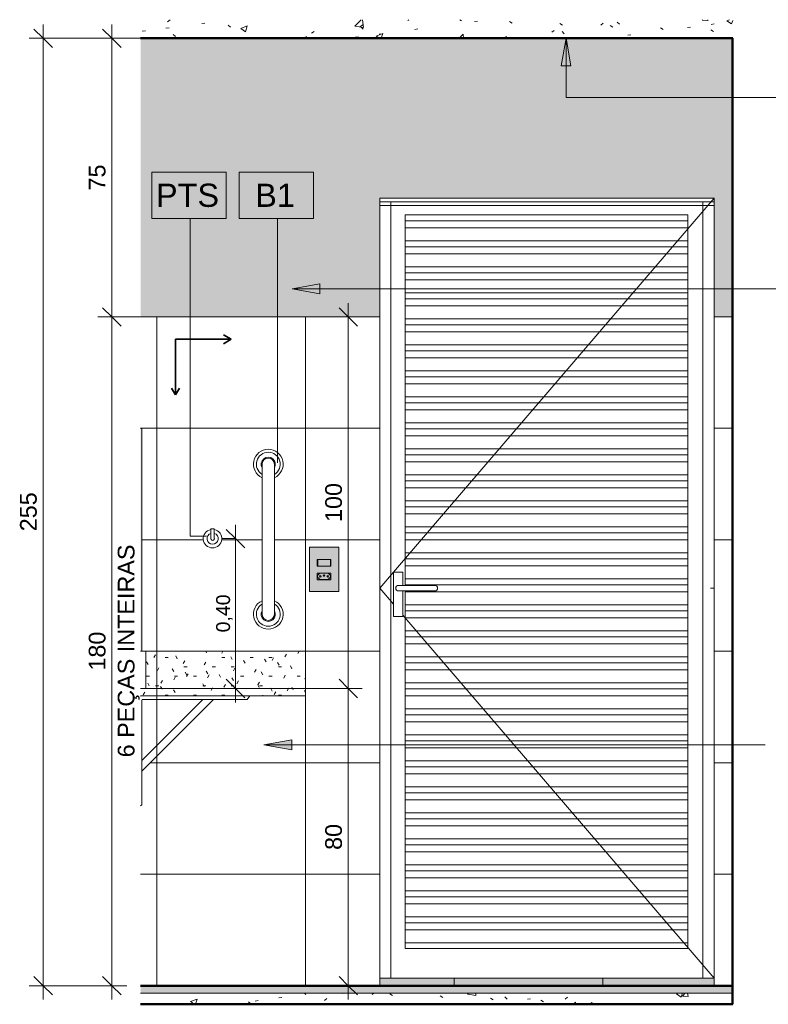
# Model space of a CAD drawing. Header units: millimetres. Extents: x -5352 to 6018, y -8027 to 2580.
# Tile 4 of 82: x -1814 to 201, y -70 to 2580. Entities that reach past the tile are written whole.
import ezdxf

# ---------------------------------------------------------------- set-up
doc = ezdxf.new("R2010")
doc.units = ezdxf.units.MM
for name, color, linetype, lineweight in [('A-ANNO-DIMS', 7, 'Continuous', 9), ('A-ANNO-DIMS-25', 7, 'Continuous', 9), ('A-ANNO-KEYN', 7, 'Continuous', 9), ('A-CLNG', 7, 'Continuous', 5), ('A-DOOR', 7, 'Continuous', 5), ('A-FLOR', 7, 'Continuous', 5), ('A-FLOR-MCUT', 7, 'Continuous', 5), ('A-FLOR-PATT', 7, 'Continuous', 50), ('A-GENM', 7, 'Continuous', 5), ('A-WALL-PATT', 7, 'Continuous', 5), ('E-ELEC-FIXT', 7, 'Continuous', 5), ('E-LITE', 7, 'Continuous', 5), ('G-ANNO-TEXT', 7, 'Continuous', 9), ('I-WALL', 7, 'Continuous', 5), ('P-SANR-FIXT', 7, 'Continuous', 5), ('Q-CASE', 7, 'Continuous', 5), ('Q-SPCQ', 7, 'Continuous', 5)]:
    doc.layers.add(name, color=color, linetype=linetype, lineweight=lineweight)
doc.layers.add('A-ANNO-NOTE', color=1, linetype='Continuous', lineweight=9, true_color=0xff0000)
doc.layers.add('A-DETL', color=7, linetype='Continuous', lineweight=5, true_color=0x00a600)
doc.styles.add('Arial', font='arial.ttf', dxfattribs={"height": 45})
doc.styles.add('Arial_1', font='arial.ttf', dxfattribs={"height": 62.5})
doc.styles.add('Arial_2', font='arial.ttf', dxfattribs={"height": 37.5})
doc.dimstyles.new('Com_linha__ref__contínua__-_Cor_Vermelha_Arial_1_5mm', dxfattribs={"dimscale": 304.8, "dimtxt": 38.259727, "dimasz": 0.164042, "dimexe": 0.123031, "dimexo": 0.123031, "dimgap": 0.012303, "dimtad": 1, "dimlfac": 0.001, "dimrnd": 0.01, "dimzin": 0, "dimdsep": 46, "dimtxsty": 'Arial_2', "dimblk1": 'OBLIQUE', "dimblk2": 'OBLIQUE', "dimsah": 1, "dimcen": 0.09, "dimdle": 0.123031, "dimazin": 0, "dimtfac": 1, "dimtdec": 4, "dimtix": 1, "dimtmove": 0, "dimatfit": 3, "dimfxl": 1, "dimtvp": 1, "dimtolj": 1, "dimtzin": 0, "dimarcsym": 2})
doc.dimstyles.new('Com_linha__ref__contínua__-_Cor_Vermelha_Arial_1_8mm', dxfattribs={"dimscale": 304.8, "dimtxt": 45.911673, "dimasz": 0.164042, "dimexe": 0.123031, "dimexo": 0.123031, "dimgap": 0.012303, "dimtad": 1, "dimdec": 1, "dimlfac": 0.1, "dimrnd": 0.1, "dimdsep": 46, "dimtxsty": 'Arial', "dimblk1": 'OBLIQUE', "dimblk2": 'OBLIQUE', "dimsah": 1, "dimcen": 0.09, "dimdle": 0.123031, "dimazin": 0, "dimtfac": 1, "dimtdec": 4, "dimtix": 1, "dimtmove": 0, "dimatfit": 3, "dimfxl": 1, "dimtvp": 1, "dimtolj": 1, "dimtzin": 0, "dimarcsym": 2})
pattern_1 = [(50, (-4878.24, 0), (182.1847, -15.939), [19.05, -209.55]), (355, (-4878.24, 0), (-35.2424, 191.0566), [15.24, -167.64]), (100.451, (-4863.06, -1.33), (146.9425, 175.1167), [16.19, -178.09]), (46.184, (-4878.24, 50.8), (271.079, -42.043), [28.575, -314.325]), (96.636, (-4855.65, 47.3), (237.403, 247.427), [24.285, -267.135]), (351.184, (-4878.24, 50.8), (237.405, 247.425), [22.86, -251.46]), (21, (-4852.84, 38.1), (151.615, -102.2655), [19.05, -209.55]), (326, (-4852.84, 38.1), (61.8024, 184.188), [15.24, -167.64]), (71.451, (-4840.2, 29.58), (213.417, 81.9214), [16.19, -178.09]), (37.5, (-4878.244, 0), (3.0883, 84.5551), [8.382, -157.226, 8.382, -161.798, -168.275]), (37.5, (-4878.244, 0), (3.0883, 84.5551), [-335.788, 8.382, -159.893]), (7.5, (-4878.24, 0), (66.8194, 100.1807), [8.382, -88.646, 8.382, -153.416, -64.135]), (7.5, (-4878.24, 0), (66.8194, 100.1807), [-258.826, 8.382, -55.753]), (327.5, (-4934.886, 0), (135.5905, -5.7289), [8.382, -55.118, 8.382, -189.738, -262.89]), (327.5, (-4934.886, 0), (135.5905, -5.7289), [-261.62, 8.382, -254.508]), (317.5, (-4960.29, 0), (148.129, 25.4268), [8.382, -74.168, 8.382, -123.19, -186.69]), (317.5, (-4960.29, 0), (148.129, 25.4268), [-214.122, 8.382, -178.308])]
pattern_2 = [(0, (0, 0), (101.6, 25.4), [8.382, -67.818, 8.382, -67.818, -406.4]), (0, (0, 0), (101.6, 25.4), [-152.4, 8.382, -144.018, 8.382, -67.818, -177.8]), (0, (0, 0), (101.6, 25.4), [-381, 8.382, -42.418, 8.382, -118.618]), (120, (38.1, 12.7), (-72.79705, 75.28818), [8.382, -67.818, 8.382, -67.818, -406.4]), (120, (38.1, 12.7), (-72.79705, 75.28818), [-152.4, 8.382, -144.018, 8.382, -67.818, -177.8]), (120, (38.1, 12.7), (-72.79705, 75.28818), [-381, 8.382, -42.418, 8.382, -118.618]), (240, (50.8, 63.5), (-28.80295, -100.68818), [8.382, -67.818, 8.382, -67.818, -406.4]), (240, (50.8, 63.5), (-28.80295, -100.68818), [-152.4, 8.382, -144.018, 8.382, -67.818, -177.8]), (240, (50.8, 63.5), (-28.80295, -100.68818), [-381, 8.382, -42.418, 8.382, -118.618])]

# ---------------------------------------------------------------- blocks, each defined once
blk = doc.blocks.new('PORTA DE GIRO L_2818057-5c0')
at = {"layer": 'A-DOOR'}
for p, q in [((4070.8, 1093.4), (4933.6, 2100)), ((4033.6, 2090), (4033.6, 0)), ((4063.6, 2090), (4033.6, 2090)), ((4033.6, 2080), (4033.6, 2090)), ((4933.6, 2090), (4033.6, 2090)), ((4033.6, 2080), (4933.6, 2080)), ((4063.6, 0), (4063.6, 2090)), ((4903.6, 0), (4903.6, 2090)), ((4933.6, 2090), (4903.6, 2090)), ((4933.6, 2090), (4933.6, 0)), ((4933.6, 2090), (4933.6, 2080)), ((4102.5, 2039), (4102.5, 2055.1)), ((4862.5, 2055.1), (4102.5, 2055.1)), ((4862.5, 2055.1), (4862.5, 2039)), ((4102.5, 2020.1), (4102.5, 2039)), ((4862.5, 2039), (4102.5, 2039)), ((4102.5, 1985.1), (4102.5, 2020.1)), ((4862.5, 2020.1), (4102.5, 2020.1)), ((4862.5, 2039), (4862.5, 2020.1)), ((4862.5, 2020.1), (4862.5, 1985.1)), ((4102.5, 1969), (4102.5, 1985.1)), ((4862.5, 1985.1), (4102.5, 1985.1)), ((4102.5, 1950.1), (4102.5, 1969)), ((4862.5, 1969), (4102.5, 1969)), ((4862.5, 1985.1), (4862.5, 1969)), ((4862.5, 1969), (4862.5, 1950.1)), ((4102.5, 1915.1), (4102.5, 1950.1)), ((4862.5, 1950.1), (4102.5, 1950.1)), ((4862.5, 1950.1), (4862.5, 1915.1)), ((4102.5, 1899), (4102.5, 1915.1)), ((4862.5, 1915.1), (4102.5, 1915.1)), ((4862.5, 1915.1), (4862.5, 1899)), ((4102.5, 1880.1), (4102.5, 1899)), ((4862.5, 1899), (4102.5, 1899)), ((4862.5, 1899), (4862.5, 1880.1)), ((4102.5, 1845.1), (4102.5, 1880.1)), ((4862.5, 1880.1), (4102.5, 1880.1)), ((4862.5, 1880.1), (4862.5, 1845.1)), ((4102.5, 1829), (4102.5, 1845.1)), ((4862.5, 1845.1), (4102.5, 1845.1)), ((4102.5, 1810.1), (4102.5, 1829)), ((4862.5, 1829), (4102.5, 1829)), ((4862.5, 1845.1), (4862.5, 1829)), ((4862.5, 1829), (4862.5, 1810.1)), ((4102.5, 1775.1), (4102.5, 1810.1)), ((4862.5, 1810.1), (4102.5, 1810.1)), ((4862.5, 1810.1), (4862.5, 1775.1)), ((4102.5, 1759), (4102.5, 1775.1)), ((4862.5, 1775.1), (4102.5, 1775.1)), ((4102.5, 1740.1), (4102.5, 1759)), ((4862.5, 1759), (4102.5, 1759)), ((4862.5, 1775.1), (4862.5, 1759)), ((4862.5, 1759), (4862.5, 1740.1)), ((4102.5, 1705.1), (4102.5, 1740.1)), ((4862.5, 1740.1), (4102.5, 1740.1)), ((4862.5, 1740.1), (4862.5, 1705.1)), ((4102.5, 1689), (4102.5, 1705.1)), ((4862.5, 1705.1), (4102.5, 1705.1)), ((4862.5, 1705.1), (4862.5, 1689)), ((4102.5, 1670.1), (4102.5, 1689)), ((4862.5, 1689), (4102.5, 1689)), ((4102.5, 1635.1), (4102.5, 1670.1)), ((4862.5, 1670.1), (4102.5, 1670.1)), ((4862.5, 1689), (4862.5, 1670.1)), ((4862.5, 1670.1), (4862.5, 1635.1)), ((4102.5, 1619), (4102.5, 1635.1)), ((4862.5, 1635.1), (4102.5, 1635.1)), ((4102.5, 1600.1), (4102.5, 1619)), ((4862.5, 1619), (4102.5, 1619)), ((4862.5, 1635.1), (4862.5, 1619)), ((4862.5, 1619), (4862.5, 1600.1)), ((4102.5, 1565.1), (4102.5, 1600.1)), ((4862.5, 1600.1), (4102.5, 1600.1)), ((4862.5, 1600.1), (4862.5, 1565.1)), ((4102.5, 1549), (4102.5, 1565.1)), ((4862.5, 1565.1), (4102.5, 1565.1)), ((4862.5, 1565.1), (4862.5, 1549)), ((4102.5, 1530.1), (4102.5, 1549)), ((4862.5, 1549), (4102.5, 1549)), ((4862.5, 1549), (4862.5, 1530.1)), ((4102.5, 1495.1), (4102.5, 1530.1)), ((4862.5, 1530.1), (4102.5, 1530.1)), ((4862.5, 1530.1), (4862.5, 1495.1)), ((4102.5, 1479), (4102.5, 1495.1)), ((4862.5, 1495.1), (4102.5, 1495.1)), ((4862.5, 1495.1), (4862.5, 1479)), ((4102.5, 1460.1), (4102.5, 1479)), ((4862.5, 1479), (4102.5, 1479)), ((4102.5, 1425.1), (4102.5, 1460.1)), ((4862.5, 1460.1), (4102.5, 1460.1)), ((4862.5, 1479), (4862.5, 1460.1)), ((4862.5, 1460.1), (4862.5, 1425.1)), ((4102.5, 1409), (4102.5, 1425.1)), ((4862.5, 1425.1), (4102.5, 1425.1)), ((4102.5, 1390.1), (4102.5, 1409)), ((4862.5, 1409), (4102.5, 1409)), ((4862.5, 1425.1), (4862.5, 1409)), ((4862.5, 1409), (4862.5, 1390.1)), ((4102.5, 1355.1), (4102.5, 1390.1)), ((4862.5, 1390.1), (4102.5, 1390.1)), ((4862.5, 1390.1), (4862.5, 1355.1)), ((4102.5, 1339), (4102.5, 1355.1)), ((4862.5, 1355.1), (4102.5, 1355.1)), ((4862.5, 1355.1), (4862.5, 1339)), ((4102.5, 1320.1), (4102.5, 1339)), ((4862.5, 1339), (4102.5, 1339)), ((4862.5, 1339), (4862.5, 1320.1)), ((4102.5, 1285.1), (4102.5, 1320.1)), ((4862.5, 1320.1), (4102.5, 1320.1)), ((4862.5, 1320.1), (4862.5, 1285.1)), ((4102.5, 1269), (4102.5, 1285.1)), ((4862.5, 1285.1), (4102.5, 1285.1)), ((4862.5, 1285.1), (4862.5, 1269)), ((4102.5, 1250.1), (4102.5, 1269)), ((4862.5, 1269), (4102.5, 1269)), ((4102.5, 1215.1), (4102.5, 1250.1)), ((4862.5, 1250.1), (4102.5, 1250.1)), ((4862.5, 1269), (4862.5, 1250.1)), ((4862.5, 1250.1), (4862.5, 1215.1)), ((4102.5, 1199), (4102.5, 1215.1)), ((4862.5, 1215.1), (4102.5, 1215.1)), ((4102.5, 1180.1), (4102.5, 1199)), ((4862.5, 1199), (4102.5, 1199)), ((4862.5, 1215.1), (4862.5, 1199)), ((4862.5, 1199), (4862.5, 1180.1)), ((4102.5, 1145.1), (4102.5, 1180.1)), ((4862.5, 1180.1), (4102.5, 1180.1)), ((4862.5, 1180.1), (4862.5, 1145.1)), ((4102.5, 1129), (4102.5, 1145.1)), ((4862.5, 1145.1), (4102.5, 1145.1)), ((4862.5, 1145.1), (4862.5, 1129)), ((4102.5, 1110.1), (4102.5, 1129)), ((4862.5, 1129), (4102.5, 1129)), ((4862.5, 1129), (4862.5, 1110.1)), ((4033.6, 1050), (4070.5, 1093.1)), ((4102.5, 1075.1), (4102.5, 1110.1)), ((4862.5, 1110.1), (4102.5, 1110.1)), ((4862.5, 1110.1), (4862.5, 1075.1)), ((4102.5, 1059), (4102.5, 1075.1)), ((4862.5, 1075.1), (4102.5, 1075.1)), ((4862.5, 1075.1), (4862.5, 1059)), ((4070.5, 1006.9), (4033.6, 1050)), ((4102.5, 1057.5), (4102.5, 1059)), ((4862.5, 1059), (4102.5, 1059)), ((4102.5, 1040.1), (4102.5, 1042.5)), ((4102.5, 1005.1), (4102.5, 1040.1)), ((4862.5, 1040.1), (4102.5, 1040.1)), ((4862.5, 1059), (4862.5, 1040.1)), ((4862.5, 1040.1), (4862.5, 1005.1)), ((4923.6, 1050), (4933.6, 1050)), ((4102.5, 989), (4102.5, 1005.1)), ((4862.5, 1005.1), (4102.5, 1005.1)), ((4102.5, 970.1), (4102.5, 989)), ((4862.5, 989), (4102.5, 989)), ((4862.5, 1005.1), (4862.5, 989)), ((4862.5, 989), (4862.5, 970.1)), ((4933.6, 0), (4095.5, 977.7)), ((4102.5, 935.1), (4102.5, 970.1)), ((4862.5, 970.1), (4102.5, 970.1)), ((4862.5, 970.1), (4862.5, 935.1)), ((4102.5, 919), (4102.5, 935.1)), ((4862.5, 935.1), (4102.5, 935.1)), ((4862.5, 935.1), (4862.5, 919)), ((4102.5, 900.1), (4102.5, 919)), ((4862.5, 919), (4102.5, 919)), ((4862.5, 919), (4862.5, 900.1)), ((4102.5, 865.1), (4102.5, 900.1)), ((4862.5, 900.1), (4102.5, 900.1)), ((4862.5, 900.1), (4862.5, 865.1)), ((4102.5, 849), (4102.5, 865.1)), ((4862.5, 865.1), (4102.5, 865.1)), ((4102.5, 830.1), (4102.5, 849)), ((4862.5, 849), (4102.5, 849)), ((4862.5, 865.1), (4862.5, 849)), ((4862.5, 849), (4862.5, 830.1)), ((4102.5, 795.1), (4102.5, 830.1)), ((4862.5, 830.1), (4102.5, 830.1)), ((4862.5, 830.1), (4862.5, 795.1)), ((4102.5, 779), (4102.5, 795.1)), ((4862.5, 795.1), (4102.5, 795.1)), ((4862.5, 795.1), (4862.5, 779)), ((4102.5, 760.1), (4102.5, 779)), ((4862.5, 779), (4102.5, 779)), ((4862.5, 779), (4862.5, 760.1)), ((4102.5, 725.1), (4102.5, 760.1)), ((4862.5, 760.1), (4102.5, 760.1)), ((4862.5, 760.1), (4862.5, 725.1)), ((4102.5, 709), (4102.5, 725.1)), ((4862.5, 725.1), (4102.5, 725.1)), ((4862.5, 725.1), (4862.5, 709)), ((4102.5, 690.1), (4102.5, 709)), ((4862.5, 709), (4102.5, 709)), ((4102.5, 655.1), (4102.5, 690.1)), ((4862.5, 690.1), (4102.5, 690.1)), ((4862.5, 709), (4862.5, 690.1)), ((4862.5, 690.1), (4862.5, 655.1)), ((4102.5, 639), (4102.5, 655.1)), ((4862.5, 655.1), (4102.5, 655.1)), ((4102.5, 620.1), (4102.5, 639)), ((4862.5, 639), (4102.5, 639)), ((4862.5, 655.1), (4862.5, 639)), ((4862.5, 639), (4862.5, 620.1)), ((4102.5, 585.1), (4102.5, 620.1)), ((4862.5, 620.1), (4102.5, 620.1)), ((4862.5, 620.1), (4862.5, 585.1)), ((4102.5, 569), (4102.5, 585.1)), ((4862.5, 585.1), (4102.5, 585.1)), ((4862.5, 585.1), (4862.5, 569)), ((4102.5, 550.1), (4102.5, 569)), ((4862.5, 569), (4102.5, 569)), ((4862.5, 569), (4862.5, 550.1)), ((4102.5, 515.1), (4102.5, 550.1)), ((4862.5, 550.1), (4102.5, 550.1)), ((4862.5, 550.1), (4862.5, 515.1)), ((4102.5, 499), (4102.5, 515.1)), ((4862.5, 515.1), (4102.5, 515.1)), ((4862.5, 515.1), (4862.5, 499)), ((4102.5, 480.1), (4102.5, 499)), ((4862.5, 499), (4102.5, 499)), ((4102.5, 445.1), (4102.5, 480.1)), ((4862.5, 480.1), (4102.5, 480.1)), ((4862.5, 499), (4862.5, 480.1)), ((4862.5, 480.1), (4862.5, 445.1)), ((4102.5, 429), (4102.5, 445.1)), ((4862.5, 445.1), (4102.5, 445.1)), ((4102.5, 410.1), (4102.5, 429)), ((4862.5, 429), (4102.5, 429)), ((4862.5, 445.1), (4862.5, 429)), ((4862.5, 429), (4862.5, 410.1)), ((4102.5, 375.1), (4102.5, 410.1)), ((4862.5, 410.1), (4102.5, 410.1)), ((4862.5, 410.1), (4862.5, 375.1)), ((4102.5, 359), (4102.5, 375.1)), ((4862.5, 375.1), (4102.5, 375.1)), ((4862.5, 375.1), (4862.5, 359)), ((4102.5, 340.1), (4102.5, 359)), ((4862.5, 359), (4102.5, 359)), ((4862.5, 359), (4862.5, 340.1)), ((4102.5, 305.1), (4102.5, 340.1)), ((4862.5, 340.1), (4102.5, 340.1)), ((4862.5, 340.1), (4862.5, 305.1)), ((4102.5, 289), (4102.5, 305.1)), ((4862.5, 305.1), (4102.5, 305.1)), ((4862.5, 305.1), (4862.5, 289)), ((4102.5, 270.1), (4102.5, 289)), ((4862.5, 289), (4102.5, 289)), ((4102.5, 235.1), (4102.5, 270.1)), ((4862.5, 270.1), (4102.5, 270.1)), ((4862.5, 289), (4862.5, 270.1)), ((4862.5, 270.1), (4862.5, 235.1)), ((4102.5, 219), (4102.5, 235.1)), ((4862.5, 235.1), (4102.5, 235.1)), ((4102.5, 200.1), (4102.5, 219)), ((4862.5, 219), (4102.5, 219)), ((4862.5, 235.1), (4862.5, 219)), ((4862.5, 219), (4862.5, 200.1)), ((4102.5, 165.1), (4102.5, 200.1)), ((4862.5, 200.1), (4102.5, 200.1)), ((4862.5, 200.1), (4862.5, 165.1)), ((4102.5, 149), (4102.5, 165.1)), ((4862.5, 165.1), (4102.5, 165.1)), ((4862.5, 165.1), (4862.5, 149)), ((4102.5, 130.1), (4102.5, 149)), ((4862.5, 149), (4102.5, 149)), ((4862.5, 149), (4862.5, 130.1)), ((4102.5, 95.1), (4102.5, 130.1)), ((4862.5, 130.1), (4102.5, 130.1)), ((4862.5, 130.1), (4862.5, 95.1)), ((4102.5, 80), (4102.5, 95.1)), ((4862.5, 95.1), (4102.5, 95.1)), ((4862.5, 80), (4102.5, 80)), ((4862.5, 95.1), (4862.5, 80)), ((4063.6, 0), (4033.6, 0)), ((4933.6, 0), (4903.6, 0))]:
    blk.add_line(p, q, dxfattribs=at)
blk = doc.blocks.new('TAMPO GRANITO2 - TAMPO GRANITO-2002902-5c')
at = {"layer": 'Q-CASE', "true_color": 0xc0c0c0}
h = blk.add_hatch(dxfattribs=at)
h.set_pattern_fill('FP_6', color=9, style=0, pattern_type=2)
h.set_pattern_definition(pattern_2)
h.paths.add_polyline_path([(3389.9, 780), (3403.7, 780), (3403.7, 880), (3389.9, 880)])
h = blk.add_hatch(dxfattribs=at)
h.set_pattern_fill('FP_7', color=9, style=0, pattern_type=2)
h.set_pattern_definition(pattern_2)
h.paths.add_polyline_path([(3833.7, 780), (3833.7, 880), (3403.7, 880), (3403.7, 780), (3788.3, 780)])
h = blk.add_hatch(dxfattribs=at)
h.set_pattern_fill('FP_6', color=9, style=0, pattern_type=2)
h.set_pattern_definition(pattern_2)
h.paths.add_polyline_path([(3589.1, 760), (3833.7, 760), (3833.7, 780), (3389.9, 780), (3389.9, 760), (3403.7, 760)])
at = {"layer": 'Q-CASE'}
for p, q in [((3389.9, 880), (3403.7, 880)), ((3403.7, 880), (3833.7, 880)), ((3403.7, 780), (3403.7, 880)), ((3833.7, 780), (3833.7, 880)), ((3403.7, 780), (3389.9, 780)), ((3389.9, 780), (3833.7, 780)), ((3833.7, 780), (3833.7, 760)), ((3833.7, 760), (3389.9, 760))]:
    blk.add_line(p, q, dxfattribs=at)
blk = doc.blocks.new('1_e_1 Tomada_1 Interruptor_Conjunto 4x2 - a_1 Simples _ 1 Tomada 10A-2386468-5c')
at = {"layer": 'A-GENM', "true_color": 0xfbfbfb}
h = blk.add_hatch(color=7, dxfattribs=at)
h.paths.add_polyline_path([(3844.2, 1040.6), (3923.1, 1040.6), (3923.1, 1160), (3844.2, 1160), (3844.2, 1047.9)])
h.paths.add_polyline_path([(3901.2, 1072.7), (3865.2, 1072.7), (3865.2, 1090.7), (3902.2, 1090.7), (3902.2, 1072.7)])
h.paths.add_polyline_path([(3866.3, 1109.3), (3865.2, 1109.3), (3865.4, 1127.3), (3902.2, 1127.3), (3901.9, 1109.3), (3866.8, 1109.3)])
at = {"layer": 'A-GENM'}
for p, q in [((3923.1, 1160), (3844.2, 1160)), ((3844.2, 1040.6), (3844.2, 1160)), ((3923.1, 1160), (3923.1, 1040.6)), ((3865.2, 1109.3), (3865.2, 1127.3)), ((3844.2, 1040.6), (3923.1, 1040.6))]:
    blk.add_line(p, q, dxfattribs=at)
blk = doc.blocks.new('x_Módulo de Tomada não listavel 4 - x_Módulo de Tomada não listavel 4-2391316-5c')
at = {"layer": 'E-ELEC-FIXT', "true_color": 0xfbfbfb}
h = blk.add_hatch(color=7, dxfattribs=at)
h.paths.add_polyline_path([(3900.4, 1072.7), (3902.2, 1072.7), (3902.2, 1090.7), (3865.2, 1090.7), (3865.2, 1072.7), (3894.1, 1072.7)])
h.paths.add_polyline_path([(3875.5, 1073.2), (3873, 1073.4), (3871.8, 1073.9), (3869.2, 1076.2), (3866.8, 1079), (3866.4, 1080), (3866.2, 1082.1), (3866.4, 1083.4), (3866.9, 1084.6), (3867.7, 1085.7), (3871.8, 1089.5), (3873, 1090), (3875.5, 1090.2), (3894.4, 1090), (3895.9, 1089.4), (3896.7, 1088.7), (3900.5, 1084.6), (3901, 1083.4), (3901.2, 1081.3), (3901, 1080), (3900.4, 1078.6), (3899.7, 1077.7), (3895.6, 1073.9), (3894.1, 1073.3), (3893.1, 1073.2), (3881.7, 1073.2)])
h = blk.add_hatch(color=7, dxfattribs=at)
h.paths.add_polyline_path([(3875.5, 1073.2), (3894.4, 1073.4), (3895.6, 1073.9), (3896.7, 1074.7), (3900.5, 1078.8), (3901, 1080), (3901.2, 1082.1), (3901, 1083.4), (3900.4, 1084.8), (3899.7, 1085.7), (3895.6, 1089.5), (3894.1, 1090.1), (3893.1, 1090.2), (3873, 1090), (3871.5, 1089.4), (3869.2, 1087.3), (3866.9, 1084.6), (3866.4, 1083.4), (3866.2, 1081.3), (3866.8, 1079), (3866.9, 1078.8), (3867.7, 1077.7), (3871.8, 1073.9), (3873, 1073.4), (3874.3, 1073.2)])
h.paths.add_polyline_path([(3873.6, 1079.7), (3872.6, 1080), (3871.8, 1080.7), (3871.6, 1081.7), (3871.8, 1082.7), (3872.6, 1083.4), (3873.6, 1083.7), (3874.6, 1083.4), (3875.3, 1082.7), (3875.6, 1081.7), (3875.3, 1080.7), (3874.6, 1080), (3874.1, 1079.8)])
h.paths.add_polyline_path([(3893.8, 1079.7), (3892.8, 1080), (3892.1, 1080.7), (3891.8, 1081.7), (3892.1, 1082.7), (3892.8, 1083.4), (3893.8, 1083.7), (3894.8, 1083.4), (3895.5, 1082.7), (3895.8, 1081.7), (3895.5, 1080.7), (3894.8, 1080), (3894.1, 1079.7)])
h.paths.add_polyline_path([(3883.7, 1082), (3882.7, 1082.2), (3882, 1083), (3881.7, 1084), (3882, 1085), (3882.7, 1085.7), (3883.7, 1086), (3884.7, 1085.7), (3885.4, 1085), (3885.7, 1084), (3885.4, 1083), (3884.7, 1082.2), (3884.2, 1082)])
at = {"layer": 'E-ELEC-FIXT'}
for p, q in [((3902.2, 1090.7), (3865.2, 1090.7)), ((3865.2, 1090.7), (3865.2, 1072.7)), ((3867.7, 1085.7), (3870.7, 1088.7)), ((3874.3, 1090.2), (3893.1, 1090.2)), ((3896.7, 1088.7), (3899.7, 1085.7)), ((3902.2, 1072.7), (3902.2, 1090.7)), ((3865.2, 1072.7), (3902.2, 1072.7)), ((3866.2, 1081.3), (3866.2, 1082.1)), ((3870.7, 1074.7), (3867.7, 1077.7)), ((3893.1, 1073.2), (3874.3, 1073.2)), ((3899.7, 1077.7), (3896.7, 1074.7)), ((3901.2, 1082.1), (3901.2, 1081.3))]:
    blk.add_line(p, q, dxfattribs=at)
for centre, radius, start, end in [((3874.3, 1085.2), 5, 90, 135), ((3893.1, 1085.2), 5, 45, 90), ((3871.2, 1082.1), 5, 135, 180), ((3871.2, 1081.3), 5, 180, 225), ((3874.3, 1078.2), 5, 225, 270), ((3873.6, 1081.7), 2, 0, 180), ((3873.6, 1081.7), 2, 180, 0), ((3883.7, 1084), 2, 0, 180), ((3883.7, 1084), 2, 180, 0), ((3893.8, 1081.7), 2, 0, 180), ((3893.8, 1081.7), 2, 180, 0), ((3893.1, 1078.2), 5, 270, 315), ((3896.2, 1082.1), 5, 0, 45), ((3896.2, 1081.3), 5, 315, 0)]:
    blk.add_arc(centre, radius, start, end, dxfattribs=at)
blk = doc.blocks.new('x_ Módulo de Tecla Interrupor não listavel 4 - x_ Módulo de Tecla Interrupor não listavel 4-2391319-5c')
at = {"layer": 'E-LITE', "true_color": 0xfbfbfb}
for points in [[(3866.3, 1109.3), (3866.8, 1109.3), (3866.8, 1127.3), (3865.2, 1127.3), (3865.4, 1109.3), (3866, 1109.3)], [(3887.9, 1109.3), (3899.9, 1109.3), (3899.9, 1127.3), (3866.8, 1127.3), (3866.8, 1109.3), (3875.5, 1109.3)], [(3899.9, 1109.3), (3902.2, 1109.3), (3901.9, 1127.3), (3899.9, 1127.3), (3899.9, 1110.1)]]:
    blk.add_hatch(color=7, dxfattribs=at).paths.add_polyline_path(points)
at = {"layer": 'E-LITE'}
for p, q in [((3865.2, 1127.3), (3865.2, 1109.3)), ((3866.8, 1127.3), (3865.2, 1127.3)), ((3866.8, 1127.3), (3899.9, 1127.3)), ((3866.8, 1127.3), (3866.8, 1109.3)), ((3902.2, 1127.3), (3899.9, 1127.3)), ((3902.2, 1109.3), (3902.2, 1127.3)), ((3865.2, 1109.3), (3866.8, 1109.3)), ((3899.9, 1109.3), (3866.8, 1109.3)), ((3899.9, 1109.3), (3902.2, 1109.3))]:
    blk.add_line(p, q, dxfattribs=at)
blk = doc.blocks.new('MAO FRANCESA_3 - MAO FRANCESA_1-2704397-5c')
at = {"layer": 'Q-SPCQ'}
for p, q in [((3393.2, 557.8), (3585.9, 750.5)), ((3557.7, 750.5), (3393.2, 586)), ((3393.2, 466.7), (3393.2, 748.8)), ((3394.9, 750.5), (3677, 750.5)), ((3677, 750.5), (3683.7, 760)), ((3389.9, 464.3), (3393.2, 466.7))]:
    blk.add_line(p, q, dxfattribs=at)
for centre, radius, end in [((3394.6, 749.1), 10.9, 115.8083), ((3394.9, 748.8), 1.64, 180)]:
    blk.add_arc(centre, radius, 90, end, dxfattribs=at)
blk = doc.blocks.new('BARRA DE APOIO EM AÇO INOX 40cm - 2310_C_040_POL_Aço Inox Polido POL-2810958-5c')
at = {"layer": 'P-SANR-FIXT'}
for p, q in [((3717.2, 1347.2), (3717.2, 1383.7)), ((3750.2, 1347.2), (3750.2, 1383.7)), ((3717.2, 1347.2), (3717.2, 1016.1)), ((3750.2, 1016.1), (3750.2, 1347.2)), ((3717.2, 1016.1), (3717.2, 979.7)), ((3750.2, 1016.1), (3750.2, 979.7))]:
    blk.add_line(p, q, dxfattribs=at)
for centre, radius, start, end in [((3733.7, 1383.7), 40, 294.362, 245.638), ((3733.7, 1383.7), 32.1, 300.8913, 239.1087), ((3733.7, 1383.7), 19.1, 329.7544, 210.2456), ((3733.7, 1383.7), 16.5, 0, 180), ((3733.7, 979.7), 40, 114.362, 65.638), ((3733.7, 979.7), 32.1, 120.8913, 59.1087), ((3733.7, 979.7), 19.1, 149.7544, 30.2456), ((3733.7, 979.7), 16.5, 180, 360)]:
    blk.add_arc(centre, radius, start, end, dxfattribs=at)
blk = doc.blocks.new('Espelho  De  Chao - Espelho de Chão-2952514-5c')
at = {"layer": 'P-SANR-FIXT', "true_color": 0xc0c0c0}
blk.add_hatch(color=9, dxfattribs=at).paths.add_polyline_path([(3389.9, 880), (3393.6, 880), (3393.6, 1480), (3389.9, 1480), (3389.9, 923.7)])
at = {"layer": 'P-SANR-FIXT'}
for p, q in [((3389.9, 1480), (3393.6, 1480)), ((3393.6, 1480), (3393.6, 880))]:
    blk.add_line(p, q, dxfattribs=at)
blk = doc.blocks.new('deca_cabide_slim_2060_slm - PORTA TOALHA TIPO GANCHO SIMPLES-2951410-5c')
at = {"layer": 'P-SANR-FIXT'}
for p, q in [((3588.4, 1209.3), (3578.9, 1209.3)), ((3578.9, 1209.3), (3578.9, 1207.8)), ((3578.9, 1183.3), (3578.9, 1209.3)), ((3588.4, 1207.8), (3588.4, 1209.3)), ((3588.4, 1209.3), (3588.4, 1183.5))]:
    blk.add_line(p, q, dxfattribs=at)
for radius, start, end in [(25, 100.9528, 79.0472), (15, 108.478, 270), (15, 270, 71.555), (4.75, 180, 2.3795)]:
    blk.add_arc((3583.7, 1183.3), radius, start, end, dxfattribs=at)
blk = doc.blocks.new('DIMBLOCK12-5c')
at = {"layer": 'A-ANNO-DIMS-25', "color": 242, "true_color": 0xbd2b2e}
for p, q in [((-1565.8, 1780), (-1590.8, 1805)), ((-1565.8, 1780), (-1603.3, 1780)), ((-1565.8, -57.5), (-1565.8, 1780)), ((-1565.8, 1780), (-1540.8, 1755)), ((-1565.8, 1780), (-1323.6, 1780)), ((-1565.8, -20), (-1590.8, 5)), ((-1565.8, -20), (-1603.3, -20)), ((-1565.8, -20), (-1540.8, -45)), ((-1565.8, -20), (-1525.6, -20))]:
    blk.add_line(p, q, dxfattribs=at)
at = {"layer": 'A-ANNO-DIMS-25', "color": 0, "char_height": 45, "attachment_point": 1, "rotation": 90, "line_spacing_factor": 0.941778, "style": 'Arial'}
for s, insert, width in [('6 PEÇAS INTEIRAS', (-1549.8, 594.6), 684.861), ('180', (-1627.9, 828.1), 124.597)]:
    blk.add_mtext(s, dxfattribs=dict(at, insert=insert, width=width))
blk = doc.blocks.new('_Oblique')
at = {"color": 0, "linetype": 'ByBlock', "lineweight": -2}
blk.add_line((-0.5, -0.5), (0.5, 0.5), dxfattribs=at)
blk = doc.blocks.new('DIMBLOCK13-5c')
at = {"layer": 'A-ANNO-DIMS-25', "color": 242, "true_color": 0xbd2b2e}
for p, q in [((-1565.8, 2530), (-1590.8, 2555)), ((-1565.8, 1780), (-1565.8, 2567.5)), ((-1565.8, 2530), (-1603.3, 2530)), ((-1565.8, 2530), (-1540.8, 2505)), ((-1565.8, 2530), (-1525.6, 2530)), ((-1565.8, 1780), (-1590.8, 1805)), ((-1565.8, 1780), (-1603.3, 1780)), ((-1565.8, 1780), (-1540.8, 1755)), ((-1565.8, 1780), (-1323.6, 1780))]:
    blk.add_line(p, q, dxfattribs=at)
at = {"layer": 'A-ANNO-DIMS-25', "color": 0, "insert": (-1627.9, 2120.4), "char_height": 45, "width": 83.065, "attachment_point": 1, "rotation": 90, "line_spacing_factor": 0.941778, "style": 'Arial'}
blk.add_mtext('75', dxfattribs=at)
blk = doc.blocks.new('DIMBLOCK14-5c')
at = {"layer": 'A-ANNO-DIMS-25', "color": 242, "true_color": 0xbd2b2e}
for p, q in [((-1750.7, 2530), (-1775.7, 2555)), ((-1750.7, -57.5), (-1750.7, 2567.5)), ((-1750.7, 2530), (-1788.2, 2530)), ((-1750.7, 2530), (-1725.7, 2505)), ((-1750.7, 2530), (-1372.1, 2530)), ((-1750.7, -20), (-1775.7, 5)), ((-1750.7, -20), (-1788.2, -20)), ((-1750.7, -20), (-1725.7, -45)), ((-1750.7, -20), (-1525.6, -20))]:
    blk.add_line(p, q, dxfattribs=at)
at = {"layer": 'A-ANNO-DIMS-25', "color": 0, "insert": (-1812.9, 1203.1), "char_height": 45, "width": 124.597, "attachment_point": 1, "rotation": 90, "line_spacing_factor": 0.941778, "style": 'Arial'}
blk.add_mtext('255', dxfattribs=at)
blk = doc.blocks.new('DIMBLOCK15-5c')
at = {"layer": 'A-ANNO-DIMS-25', "color": 242, "true_color": 0xbd2b2e}
for p, q in [((-929.2, 780), (-954.2, 805)), ((-929.2, 780), (-1118.7, 780)), ((-929.2, -57.5), (-929.2, 780)), ((-929.2, 780), (-904.2, 755)), ((-929.2, 780), (-891.7, 780)), ((-929.2, -20), (-954.2, 5)), ((-929.2, -20), (-966.7, -20)), ((-929.2, -20), (-904.2, -45)), ((-929.2, -20), (-927, -20))]:
    blk.add_line(p, q, dxfattribs=at)
at = {"layer": 'A-ANNO-DIMS-25', "color": 0, "insert": (-991.4, 345.4), "char_height": 45, "width": 83.065, "attachment_point": 1, "rotation": 90, "line_spacing_factor": 0.941778, "style": 'Arial'}
blk.add_mtext('80', dxfattribs=at)
blk = doc.blocks.new('DIMBLOCK16-5c')
at = {"layer": 'A-ANNO-DIMS-25', "color": 242, "true_color": 0xbd2b2e}
for p, q in [((-929.2, 1780), (-954.2, 1805)), ((-929.2, 780), (-929.2, 1817.5)), ((-929.2, 1780), (-966.7, 1780)), ((-929.2, 1780), (-904.2, 1755)), ((-929.2, 1780), (-927, 1780)), ((-929.2, 780), (-954.2, 805)), ((-929.2, 780), (-1118.7, 780)), ((-929.2, 780), (-904.2, 755)), ((-929.2, 780), (-891.7, 780))]:
    blk.add_line(p, q, dxfattribs=at)
at = {"layer": 'A-ANNO-DIMS-25', "color": 0, "insert": (-991.4, 1228.1), "char_height": 45, "width": 124.597, "attachment_point": 1, "rotation": 90, "line_spacing_factor": 0.941778, "style": 'Arial'}
blk.add_mtext('100', dxfattribs=at)
blk = doc.blocks.new('Símbolo - Início Piso - Iniciar Piso-2718082-5c')
at = {"layer": 'A-ANNO-NOTE', "lineweight": 35}
for p, q in [((3633.7, 1720), (3612.7, 1732.1)), ((3483.7, 1720), (3633.7, 1720)), ((3483.7, 1570), (3483.7, 1720)), ((3633.7, 1720), (3612.7, 1707.9)), ((3483.7, 1570), (3473, 1588.5)), ((3483.7, 1570), (3494.4, 1588.5))]:
    blk.add_line(p, q, dxfattribs=at)
blk = doc.blocks.new('DIMBLOCK17-5c')
at = {"layer": 'A-ANNO-DIMS-25', "color": 242, "true_color": 0xbd2b2e}
for p, q in [((-1232.6, 742.5), (-1232.6, 1220.8)), ((-1232.6, 1183.3), (-1257.6, 1208.3)), ((-1232.6, 1183.3), (-1270.1, 1183.3)), ((-1232.6, 1183.3), (-1207.6, 1158.3)), ((-1232.6, 1183.3), (-1232.1, 1183.3)), ((-1232.6, 780), (-1257.6, 805)), ((-1232.6, 780), (-1270.1, 780)), ((-1232.6, 780), (-1207.6, 755)), ((-1232.6, 780), (-1230.4, 780))]:
    blk.add_line(p, q, dxfattribs=at)
at = {"layer": 'A-ANNO-DIMS-25', "color": 0, "insert": (-1285, 931), "char_height": 37.5, "width": 121.489, "attachment_point": 1, "rotation": 90, "line_spacing_factor": 0.941778, "style": 'Arial_2'}
blk.add_mtext('0,40', dxfattribs=at)
blk = doc.blocks.new('Identificador de nota-chave - Número da nota-chave - Enquadrada-2426861-5c')
at = {"layer": 'A-ANNO-KEYN'}
for p, q in [((3655.3, 2045.1), (3655.3, 2170.1)), ((3655.3, 2170.1), (3855.3, 2170.1)), ((3855.3, 2170.1), (3855.3, 2045.1)), ((3655.3, 2045.1), (3855.3, 2045.1))]:
    blk.add_line(p, q, dxfattribs=at)

msp = doc.modelspace()

# ---------------------------------------------------------------- hatches: boundary and pattern name
at = {"layer": 'A-FLOR', "true_color": 0xbbc5c4}
msp.add_hatch(color=9, dxfattribs=at).paths.add_polyline_path([(-691.495, -40), (105.344, -40), (105.344, -20), (-1488.388, -20), (-1488.388, -40), (-1089.942, -40)])
at = {"layer": 'A-FLOR', "true_color": 0xd2d2d2}
msp.add_hatch(color=254, dxfattribs=at).paths.add_polyline_path([(-844.656, -20), (55.344, -20), (55.344, 0), (-844.656, 0)])
at = {"layer": 'A-FLOR-PATT', "lineweight": 5, "true_color": 0x787878}
h = msp.add_hatch(dxfattribs=at)
h.set_pattern_fill('FP_4', color=8, style=0, pattern_type=2)
h.set_pattern_definition(pattern_1)
h.paths.add_polyline_path([(-691.495, 2530), (105.398, 2530), (105.398, 2580.145), (-1488.388, 2580.145), (-1488.388, 2530)])
h = msp.add_hatch(dxfattribs=at)
h.set_pattern_fill('FP_4', color=8, style=0, pattern_type=2)
h.set_pattern_definition(pattern_1)
h.paths.add_polyline_path([(105.344, -70), (105.344, -40), (-1488.388, -40), (-1488.388, -70), (-293.049, -70)])
h = msp.add_hatch(dxfattribs=at)
h.set_pattern_fill('FP_4', color=8, style=0, pattern_type=2)
h.set_pattern_definition(pattern_1)
h.paths.add_polyline_path([(105.398, -70.15), (105.398, -70), (-293.049, -70.15)])
at = {"layer": 'A-WALL-PATT', "true_color": 0x808080}
h = msp.add_hatch(dxfattribs=at)
h.set_pattern_fill('FP_5', color=8, style=0, pattern_type=2)
h.set_pattern_definition([(0, (-244.56, 280), (0, 300), []), (90, (-244.56, 280), (-400, 2e-14), [])])
h.paths.add_polyline_path([(55.344, -20), (105.344, -20), (105.344, 1780), (55.344, 1780), (55.344, 0), (-844.656, 0), (-844.656, 1780), (-1488.388, 1780), (-1488.388, 1480), (-1484.656, 1480), (-1484.656, 880), (-1044.556, 880), (-1044.556, 760), (-1194.556, 760), (-1201.225, 750.475), (-1292.307, 750.475), (-1485.031, 557.751), (-1485.031, 466.669), (-1488.388, 464.319), (-1488.388, -20), (-293.049, -20)])
h.paths.add_polyline_path([(-1485.031, 586.035), (-1320.591, 750.475), (-1484.21, 750.255), (-1484.811, 749.654), (-1485.031, 748.833), (-1485.031, 592.423)])
h.paths.add_polyline_path([(-1488.388, 758.847), (-1486.499, 759.63), (-1484.21, 760), (-1488.388, 760), (-1488.388, 759.63)])
h.paths.add_polyline_path([(-1139.396, 939.984), (-1149.715, 939.984), (-1159.691, 942.624), (-1168.66, 947.728), (-1176.024, 954.957), (-1181.294, 963.83), (-1184.119, 973.755), (-1184.31, 984.072), (-1181.856, 994.096), (-1176.919, 1003.157), (-1169.828, 1010.655), (-1161.056, 1016.088), (-1161.056, 1347.212), (-1169.828, 1352.645), (-1176.919, 1360.143), (-1181.856, 1369.205), (-1184.31, 1379.23), (-1184.119, 1389.545), (-1181.294, 1399.471), (-1176.024, 1408.343), (-1168.66, 1415.572), (-1159.691, 1420.676), (-1149.715, 1423.316), (-1139.396, 1423.316), (-1129.358, 1420.641), (-1120.451, 1415.572), (-1113.087, 1408.343), (-1107.817, 1399.471), (-1104.992, 1389.545), (-1104.801, 1379.228), (-1107.255, 1369.205), (-1112.192, 1360.143), (-1119.283, 1352.645), (-1128.056, 1347.212), (-1128.056, 1016.088), (-1119.283, 1010.655), (-1112.192, 1003.157), (-1107.255, 994.096), (-1104.801, 984.072), (-1104.992, 973.755), (-1107.817, 963.83), (-1113.087, 954.957), (-1120.451, 947.728), (-1129.42, 942.624)])
h.paths.add_polyline_path([(-976.056, 1040.594), (-1034.008, 1040.594), (-1034.008, 1160), (-955.103, 1160), (-955.103, 1040.594), (-974.829, 1040.594)])
h.paths.add_polyline_path([(-1004.681, 1079.703), (-1003.681, 1079.971), (-1002.949, 1080.703), (-1002.716, 1081.976), (-1002.949, 1082.703), (-1003.681, 1083.435), (-1004.681, 1083.703), (-1005.681, 1083.435), (-1006.413, 1082.703), (-1006.681, 1081.703), (-1006.413, 1080.703), (-1005.681, 1079.971), (-1005.198, 1079.771)])
h.paths.add_polyline_path([(-984.431, 1079.703), (-983.431, 1079.971), (-982.699, 1080.703), (-982.431, 1081.703), (-982.699, 1082.703), (-983.431, 1083.435), (-984.431, 1083.703), (-985.431, 1083.435), (-986.221, 1082.562), (-986.431, 1081.703), (-986.163, 1080.703), (-985.431, 1079.971), (-984.948, 1079.771)])
h.paths.add_polyline_path([(-994.556, 1081.976), (-993.556, 1082.244), (-992.765, 1083.117), (-992.556, 1083.976), (-992.824, 1084.976), (-993.556, 1085.708), (-994.556, 1085.976), (-995.556, 1085.708), (-996.288, 1084.976), (-996.556, 1083.976), (-996.288, 1082.976), (-995.556, 1082.244), (-995.073, 1082.044)])
h.paths.add_polyline_path([(-1297.754, 1158.497), (-1303.941, 1160.12), (-1309.513, 1163.26), (-1314.107, 1167.711), (-1317.421, 1173.182), (-1319.237, 1179.315), (-1319.237, 1186.587), (-1318.011, 1191.944), (-1315.047, 1197.612), (-1310.743, 1202.343), (-1305.378, 1205.827), (-1299.306, 1207.836), (-1299.306, 1209.291), (-1289.806, 1209.291), (-1289.806, 1207.836), (-1283.733, 1205.827), (-1278.368, 1202.343), (-1274.064, 1197.612), (-1271.1, 1191.944), (-1269.673, 1185.709), (-1269.874, 1179.315), (-1271.691, 1173.182), (-1275.004, 1167.711), (-1279.598, 1163.26), (-1285.17, 1160.12), (-1291.357, 1158.497)])
at = {"layer": 'G-ANNO-TEXT'}
for points in [[(-343.031, 2530.597), (-356.256, 2455.597), (-329.807, 2455.597)], [(-1080.754, 1855.606), (-1005.754, 1842.382), (-1005.754, 1868.831)], [(-1156.554, 628.197), (-1081.554, 614.972), (-1081.554, 641.421)]]:
    msp.add_hatch(color=256, dxfattribs=at).paths.add_polyline_path(points)
at = {"layer": 'I-WALL', "true_color": 0xf4eccd}
msp.add_hatch(color=254, dxfattribs=at).paths.add_polyline_path([(-890.718, 1780), (-844.656, 1780), (-844.656, 2100), (55.344, 2100), (55.344, 1780), (105.344, 1780), (105.344, 2530), (-1488.388, 2530), (-1488.388, 1780), (-1089.942, 1780)])
at = {"layer": 'I-WALL', "true_color": 0xf4f4f4}
msp.add_hatch(color=7, dxfattribs=at).paths.add_polyline_path([(105.344, -70), (105.398, -70), (105.344, 261.137)])

# ---------------------------------------------------------------- linework, layer by layer
at = {"layer": 'A-ANNO-KEYN'}
for p, q in [((-1354.556, 1189.574), (-1354.556, 2045.137)), ((-1119.814, 1387.006), (-1119.814, 2045.137)), ((-1311.064, 1189.574), (-1354.556, 1189.574))]:
    msp.add_line(p, q, dxfattribs=at)
at = {"layer": 'A-CLNG'}
for p, q in [((105.344, 2532), (-1444.556, 2532)), ((-1444.556, 2532), (-1444.556, 2530)), ((105.344, 2531), (-1444.556, 2531)), ((105.344, 2530), (105.344, 2532))]:
    msp.add_line(p, q, dxfattribs=at)
at = {"layer": 'A-DETL', "color": 7}
for p, q in [((-1444.556, -20), (-1444.556, 1780)), ((-1444.556, 1780), (-844.656, 1780)), ((55.344, 1780), (105.398, 1780)), ((-782.706, 1093.441), (-807.706, 1093.441)), ((-807.706, 1093.441), (-807.706, 973.441)), ((-782.706, 1057.5), (-782.706, 1093.441)), ((-696.456, 1057.5), (-793.956, 1057.5)), ((-793.956, 1042.5), (-696.456, 1042.5)), ((-782.706, 973.441), (-782.706, 1042.5)), ((-807.706, 973.441), (-782.706, 973.441))]:
    msp.add_line(p, q, dxfattribs=at)
for centre, start, end in [((-793.956, 1050), 90, 270), ((-696.456, 1050), 270, 90)]:
    msp.add_arc(centre, 7.5, start, end, dxfattribs=at)
at = {"layer": 'A-FLOR', "lineweight": 50}
for p, q in [((-1488.388, 2530), (105.344, 2530)), ((105.344, -20), (-1488.388, -20)), ((-1488.388, -70), (-1488.388, -70)), ((-1488.388, -70), (105.344, -70))]:
    msp.add_line(p, q, dxfattribs=at)
at = {"layer": 'A-FLOR'}
for p, q in [((-844.656, 0), (55.344, 0)), ((-844.656, 0), (-844.656, -20)), ((55.344, 0), (55.344, -20))]:
    msp.add_line(p, q, dxfattribs=at)
at = {"layer": 'A-FLOR-MCUT'}
msp.add_line((105.344, -40), (-1488.388, -40), dxfattribs=at)
at = {"layer": 'G-ANNO-TEXT'}
for p, q in [((-343.031, 2530.597), (-356.256, 2455.597)), ((-329.807, 2455.597), (-343.031, 2530.597)), ((-343.031, 2530.597), (-343.031, 2371.114)), ((-356.256, 2455.597), (-329.807, 2455.597)), ((-343.031, 2371.114), (495.308, 2371.114)), ((-1005.754, 1868.831), (-1080.754, 1855.606)), ((-1080.754, 1855.606), (-1005.754, 1842.382)), ((-1080.754, 1855.606), (140.303, 1855.606)), ((-1005.754, 1842.382), (-1005.754, 1868.831)), ((140.303, 1855.606), (239.522, 1855.606)), ((-1081.554, 641.421), (-1156.554, 628.197)), ((-1081.554, 614.972), (-1081.554, 641.421)), ((-1156.554, 628.197), (-1081.554, 614.972)), ((-1156.554, 628.197), (193.065, 628.197))]:
    msp.add_line(p, q, dxfattribs=at)
at = {"layer": 'I-WALL', "lineweight": 50}
for p, q in [((105.398, 2530), (105.344, 2530)), ((105.344, 2530), (105.344, -70)), ((105.344, 1780), (105.398, 1780)), ((105.398, 580), (105.344, 580)), ((105.344, -20), (105.398, -20)), ((105.344, -70), (105.398, -70))]:
    msp.add_line(p, q, dxfattribs=at)
at = {"layer": 'I-WALL'}
for p, q in [((-844.656, 2100), (55.344, 2100)), ((-844.656, 0), (-844.656, 2100)), ((55.344, 2100), (55.344, 0)), ((-1488.388, 1780), (-844.656, 1780)), ((55.344, 1780), (105.344, 1780))]:
    msp.add_line(p, q, dxfattribs=at)

# ---------------------------------------------------------------- block references
at = {"layer": 'A-ANNO-KEYN'}
for p in [(-5112.986, 0), (-4878.244, 0)]:
    msp.add_blockref('Identificador de nota-chave - Número da nota-chave - Enquadrada-2426861-5c', p, dxfattribs=at)
at = {"layer": 'A-ANNO-NOTE', "lineweight": 35}
msp.add_blockref('Símbolo - Início Piso - Iniciar Piso-2718082-5c', (-4878.244, 0), dxfattribs=at)
at = {"layer": 'A-DOOR'}
msp.add_blockref('PORTA DE GIRO L_2818057-5c0', (-4878.244, 0), dxfattribs=at)
at = {"layer": 'A-GENM'}
msp.add_blockref('1_e_1 Tomada_1 Interruptor_Conjunto 4x2 - a_1 Simples _ 1 Tomada 10A-2386468-5c', (-4878.244, 0), dxfattribs=at)
at = {"layer": 'E-ELEC-FIXT'}
msp.add_blockref('x_Módulo de Tomada não listavel 4 - x_Módulo de Tomada não listavel 4-2391316-5c', (-4878.244, 0), dxfattribs=at)
at = {"layer": 'E-LITE'}
msp.add_blockref('x_ Módulo de Tecla Interrupor não listavel 4 - x_ Módulo de Tecla Interrupor não listavel 4-2391319-5c', (-4878.244, 0), dxfattribs=at)
at = {"layer": 'P-SANR-FIXT'}
for name in ['Espelho  De  Chao - Espelho de Chão-2952514-5c', 'BARRA DE APOIO EM AÇO INOX 40cm - 2310_C_040_POL_Aço Inox Polido POL-2810958-5c', 'deca_cabide_slim_2060_slm - PORTA TOALHA TIPO GANCHO SIMPLES-2951410-5c']:
    msp.add_blockref(name, (-4878.244, 0), dxfattribs=at)
at = {"layer": 'Q-CASE'}
msp.add_blockref('TAMPO GRANITO2 - TAMPO GRANITO-2002902-5c', (-4878.244, 0), dxfattribs=at)
at = {"layer": 'Q-SPCQ'}
msp.add_blockref('MAO FRANCESA_3 - MAO FRANCESA_1-2704397-5c', (-4878.244, 0), dxfattribs=at)

# ---------------------------------------------------------------- texts
at = {"layer": 'A-ANNO-KEYN', "char_height": 62.5, "attachment_point": 1, "style": 'Arial_1'}
for s, insert, width in [('PTS', (-1446.841, 2138.817), 206.43453), ('B1', (-1179.849, 2138.817), 128.27)]:
    msp.add_mtext(s, dxfattribs=dict(at, insert=insert, width=width))

# ---------------------------------------------------------------- dimensions: what is measured, and where the dimension line sits
at = {"layer": 'A-ANNO-DIMS', "color": 242, "true_color": 0xbd2b2e}
for base, p1, p2, dimstyle, override, picture, middle in [((-1750.746, 2530), (-1494.556, -20), (-1334.588, 2530), 'Com_linha__ref__contínua__-_Cor_Vermelha_Arial_1_8mm', {"dimpost": '<>', "dimfxl": 2555.012615}, 'DIMBLOCK14-5c', (-1777.472, 1255)), ((-1565.76, 2530), (-1286.093, 1780), (-1493.051, 2530), 'Com_linha__ref__contínua__-_Cor_Vermelha_Arial_1_8mm', {"dimpost": '<>', "dimfxl": 778.030731}, 'DIMBLOCK13-5c', (-1592.394, 2155)), ((-929.183, 1780), (-1156.156, 780), (-964.538, 1780), 'Com_linha__ref__contínua__-_Cor_Vermelha_Arial_1_8mm', {"dimpost": '<>', "dimfxl": 1018.193195}, 'DIMBLOCK16-5c', (-955.908, 1280)), ((-1232.585, 1183.291), (-1267.94, 780), (-1269.556, 1183.291), 'Com_linha__ref__contínua__-_Cor_Vermelha_Arial_1_5mm', {"dimpost": '<>', "dimfxl": 403.294559}, 'DIMBLOCK17-5c', (-1255.481, 981.646)), ((-929.183, 780), (-964.538, -20), (-1156.156, 780), 'Com_linha__ref__contínua__-_Cor_Vermelha_Arial_1_8mm', {"dimpost": '<>', "dimfxl": 822.628338}, 'DIMBLOCK15-5c', (-955.908, 380))]:
    dim = msp.add_linear_dim(base=base, p1=p1, p2=p2, angle=90, dimstyle=dimstyle, override=override, dxfattribs=at)
    dim.commit()
    dim.dimension.update_dxf_attribs({"geometry": picture, "text_midpoint": middle})
dim = msp.add_linear_dim(base=(-1565.76, 1780), p1=(-1494.556, -20), p2=(-1286.093, 1780), angle=90, text='<>\\X6 PEÇAS INTEIRAS', dimstyle='Com_linha__ref__contínua__-_Cor_Vermelha_Arial_1_8mm', override={"dimpost": '<>', "dimfxl": 1812.031107}, dxfattribs=at)
dim.commit()
dim.dimension.update_dxf_attribs({"geometry": 'DIMBLOCK12-5c', "text_midpoint": (-1565.76, 880)})

doc.saveas('drawing.dxf')
